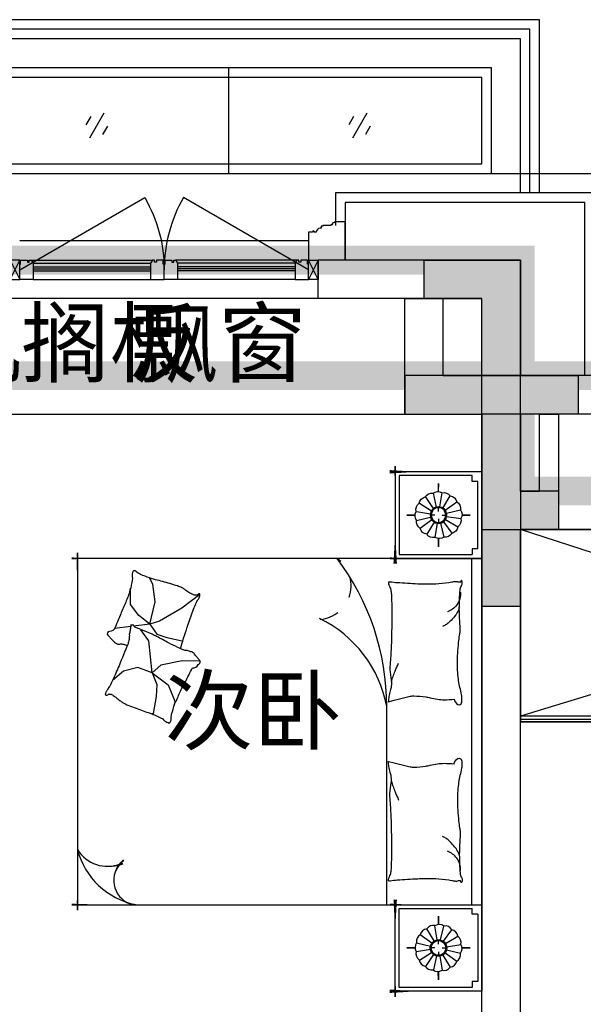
# Model space of a CAD drawing. Header units: millimetres. Extents: x 296296 to 297283, y 219875 to 220035.
# Tile 21 of 256: x 296576.91 to 296579.84, y 220017.33 to 220022.44. Entities that reach past the tile are written whole.
import ezdxf

# ---------------------------------------------------------------- set-up
doc = ezdxf.new("R2010")
doc.units = ezdxf.units.MM
doc.linetypes.add('185洋房-中间套-1F南入（报建版）-旧规$0$洋房户型$0$CONTINOUS', pattern=[0])
doc.linetypes.add('185洋房-中间套-1F南入（报建版）-旧规$0$洋房户型$0$XU-140-SF-N1$0$DASH', pattern=[0.35, 0.25, -0.1])
doc.layers.add('面积-基底-基底-1', color=11, linetype='Continuous', lineweight=0)
doc.layers.add('面积-计容-住宅-1', color=1, linetype='Continuous', lineweight=0)
doc.styles.get("Standard").update_dxf_attribs({"font": 'arial.ttf'})

# ---------------------------------------------------------------- blocks, each defined once
blk = doc.blocks.new('qAEWTW4ygrewyhreyteutu')
blk.add_hatch(color=253).paths.add_polyline_path([(979974.9, 192158.4), (979974.9, 191558.4), (980374.9, 191558.4), (980374.9, 191758.4), (980174.9, 191758.4), (980174.9, 192358.4), (979574.9, 192358.4), (979574.9, 192158.4)])
at = {"color": 253}
blk.add_lwpolyline([(979974.9, 192158.4), (979974.9, 191558.4), (980374.9, 191558.4), (980374.9, 191758.4), (980174.9, 191758.4), (980174.9, 192358.4), (979574.9, 192358.4), (979574.9, 192158.4), (979974.9, 192158.4)], close=True, dxfattribs=at)
blk = doc.blocks.new('dzuerujfysiktuykluyikyuj')
h = blk.add_hatch()
h.set_pattern_fill('钢筋混凝土', color=253, scale=100)
h.set_pattern_definition([(45, (0, 0), (-176.776695, 176.776695), []), (50, (0, 0), (717.26018, -62.75213), [75, -825]), (355, (0, 0), (-138.75133, 752.19213), [60, -660]), (100.4514, (59.8, -5.2), (578.5094, 689.43954), [63.7402, -701.1421]), (46.1842, (0, 200), (1067.24105, -165.519), [112.5, -1237.5]), (96.6356, (88.9, 186.2), (934.6627, 974.1179), [95.6103, -1051.713]), (351.1842, (0, 200), (934.6619, 974.1186), [90, -990]), (21, (100, 150), (596.90705, -402.6189), [75, -825]), (326, (100, 150), (243.31533, 725.15005), [60, -660]), (71.4514, (149.74, 116.45), (840.22263, 322.5305), [63.7402, -701.1421]), (37.5, (0, 0), (12.159855, 332.893854), [0, -652, 0, -670, 0, -662.5]), (7.5, (0, 0), (263.06954, 394.41171), [0, -382, 0, -637, 0, -252.5]), (327.5, (-223, 0), (533.822436, -22.55487), [0, -250, 0, -780, 0, -1035]), (317.5, (-323, 0), (583.18617, 100.10498), [0, -325, 0, -518, 0, -735])])
h.paths.add_polyline_path([(1106524.9, 389058.4), (1106524.9, 387258.4), (1106274.9, 387258.4), (1106274.9, 389058.4)])
h.paths.add_polyline_path([(1120674.9, 389058.4), (1120674.9, 387258.4), (1120424.9, 387258.4), (1120424.9, 389058.4)])
h.paths.add_polyline_path([(1088474.9, 389058.4), (1088474.9, 387258.4), (1088224.9, 387258.4), (1088224.9, 389058.4)])
h.paths.add_polyline_path([(1138724.9, 389058.4), (1138724.9, 387258.4), (1138474.9, 387258.4), (1138474.9, 389058.4)])
h.paths.add_polyline_path([(1113574.9, 387858.4), (1113574.9, 384858.4), (1113374.9, 384858.4), (1113374.9, 387858.4)])
h.paths.add_polyline_path([(1143674.9, 392958.4), (1143674.9, 391158.4), (1143474.9, 391158.4), (1143474.9, 392758.4), (1143174.9, 392758.4), (1143174.9, 392958.4)])
h.paths.add_polyline_path([(1083474.9, 392758.4), (1083474.9, 391158.4), (1083274.9, 391158.4), (1083274.9, 392958.4), (1083774.9, 392958.4), (1083774.9, 392758.4)])
h.paths.add_polyline_path([(1127074.9, 392758.4), (1127074.9, 391258.4), (1126874.9, 391258.4), (1126874.9, 392958.4), (1127424.9, 392958.4), (1127424.9, 392758.4)])
h.paths.add_polyline_path([(1100074.9, 392958.4), (1100074.9, 391258.4), (1099874.9, 391258.4), (1099874.9, 392758.4), (1099524.9, 392758.4), (1099524.9, 392958.4)])
h.paths.add_polyline_path([(1132274.9, 392958.4), (1132274.9, 391258.4), (1132074.9, 391258.4), (1132074.9, 392758.4), (1131724.9, 392758.4), (1131724.9, 392958.4)])
h.paths.add_polyline_path([(1094874.9, 392758.4), (1094874.9, 391258.4), (1094674.9, 391258.4), (1094674.9, 392958.4), (1095224.9, 392958.4), (1095224.9, 392758.4)])
h.paths.add_polyline_path([(1113974.9, 380258.4), (1113974.9, 380058.4), (1113374.9, 380058.4), (1113374.9, 381858.4), (1113574.9, 381858.4), (1113574.9, 380258.4)])
h.paths.add_polyline_path([(1145774.9, 392358.4), (1145774.9, 390658.4), (1145574.9, 390658.4), (1145574.9, 392158.4), (1145124.9, 392158.4), (1145124.9, 392358.4)])
h.paths.add_polyline_path([(1081374.9, 392158.4), (1081374.9, 390658.4), (1081174.9, 390658.4), (1081174.9, 392358.4), (1081824.9, 392358.4), (1081824.9, 392158.4)])
h.paths.add_polyline_path([(1141974.9, 380058.4), (1141974.9, 379458.4), (1141174.9, 379458.4), (1141174.9, 379658.4), (1141774.9, 379658.4), (1141774.9, 380258.4), (1142724.9, 380258.4), (1142724.9, 380058.4)])
h.paths.add_polyline_path([(1109774.9, 380058.4), (1109774.9, 379458.4), (1108974.9, 379458.4), (1108974.9, 379658.4), (1109574.9, 379658.4), (1109574.9, 380258.4), (1110524.9, 380258.4), (1110524.9, 380058.4)])
h.paths.add_polyline_path([(1117974.9, 379658.4), (1117974.9, 379458.4), (1117174.9, 379458.4), (1117174.9, 380058.4), (1116424.9, 380058.4), (1116424.9, 380258.4), (1117374.9, 380258.4), (1117374.9, 379658.4)])
h.paths.add_polyline_path([(1085774.9, 379658.4), (1085774.9, 379458.4), (1084974.9, 379458.4), (1084974.9, 380058.4), (1084224.9, 380058.4), (1084224.9, 380258.4), (1085174.9, 380258.4), (1085174.9, 379658.4)])
h.paths.add_polyline_path([(1115674.9, 392758.4), (1115674.9, 391158.4), (1115474.9, 391158.4), (1115474.9, 392158.4), (1115174.9, 392158.4), (1115174.9, 392358.4), (1115474.9, 392358.4), (1115474.9, 392958.4), (1115974.9, 392958.4), (1115974.9, 392758.4)])
h.paths.add_polyline_path([(1111474.9, 392158.4), (1111474.9, 391158.4), (1111274.9, 391158.4), (1111274.9, 392758.4), (1110974.9, 392758.4), (1110974.9, 392958.4), (1111474.9, 392958.4), (1111474.9, 392358.4), (1111774.9, 392358.4), (1111774.9, 392158.4)])
h.paths.add_polyline_path([(1130799.9, 387258.4), (1130799.9, 386658.4), (1128349.9, 386658.4), (1128349.9, 387258.4), (1128549.9, 387258.4), (1128549.9, 386858.4), (1130599.9, 386858.4), (1130599.9, 387258.4)])
h.paths.add_polyline_path([(1098599.9, 387258.4), (1098599.9, 386658.4), (1096149.9, 386658.4), (1096149.9, 387258.4), (1096349.9, 387258.4), (1096349.9, 386858.4), (1098399.9, 386858.4), (1098399.9, 387258.4)])
h.paths.add_polyline_path([(1128549.9, 389158.4), (1128549.9, 388743.4), (1128349.9, 388743.4), (1128349.9, 389358.4), (1130799.9, 389358.4), (1130799.9, 388743.4), (1130599.9, 388743.4), (1130599.9, 389158.4)])
h.paths.add_polyline_path([(1098599.9, 389358.4), (1098599.9, 388743.4), (1098399.9, 388743.4), (1098399.9, 389158.4), (1096349.9, 389158.4), (1096349.9, 388743.4), (1096149.9, 388743.4), (1096149.9, 389358.4)])
h.paths.add_polyline_path([(1125274.8, 392958.4), (1125274.8, 390058.4), (1125074.8, 390058.4), (1125074.8, 392758.4), (1124674.9, 392758.4), (1124674.9, 392958.4)])
h.paths.add_polyline_path([(1101874.9, 392758.4), (1101874.9, 390058.4), (1101674.9, 390058.4), (1101674.9, 392958.4), (1102274.9, 392958.4), (1102274.9, 392758.4)])
h.paths.add_polyline_path([(1093074.9, 392958.4), (1093074.9, 390058.4), (1092874.9, 390058.4), (1092874.9, 392758.4), (1092474.9, 392758.4), (1092474.9, 392958.4)])
h.paths.add_polyline_path([(1134074.9, 392758.4), (1134074.9, 390058.4), (1133874.9, 390058.4), (1133874.9, 392958.4), (1134474.9, 392958.4), (1134474.9, 392758.4)])
h.paths.add_polyline_path([(1145774.9, 383408.4), (1145774.9, 380058.4), (1145174.9, 380058.4), (1145174.9, 380258.4), (1145574.9, 380258.4), (1145574.9, 383408.4)])
h.paths.add_polyline_path([(1081774.9, 380258.4), (1081774.9, 380058.4), (1081174.9, 380058.4), (1081174.9, 383408.4), (1081374.9, 383408.4), (1081374.9, 380258.4)])
h.paths.add_polyline_path([(1100774.9, 386658.4), (1100774.9, 388108.4), (1100574.9, 388108.4), (1100574.9, 386658.4)])
h.paths.add_polyline_path([(1100774.9, 388708.4), (1100774.9, 389358.4), (1099874.9, 389358.4), (1099874.9, 389158.4), (1100574.9, 389158.4), (1100574.9, 388708.4)])
h.paths.add_polyline_path([(1126374.9, 386658.4), (1126374.9, 388108.4), (1126174.9, 388108.4), (1126174.9, 386658.4)])
h.paths.add_polyline_path([(1126374.9, 388708.4), (1126374.9, 389158.4), (1127074.9, 389158.4), (1127074.9, 389358.4), (1126174.9, 389358.4), (1126174.9, 388708.4)])
h.paths.add_polyline_path([(1094174.9, 389158.4), (1094174.9, 386658.4), (1093974.9, 386658.4), (1093974.9, 389358.4), (1094874.9, 389358.4), (1094874.9, 389158.4)])
h.paths.add_polyline_path([(1132974.9, 389358.4), (1132974.9, 386658.4), (1132774.9, 386658.4), (1132774.9, 389158.4), (1132074.9, 389158.4), (1132074.9, 389358.4)])
h.paths.add_polyline_path([(1088474.9, 392958.4), (1088474.9, 392158.4), (1088074.9, 392158.4), (1088074.9, 392958.4)])
h.paths.add_polyline_path([(1106674.9, 392958.4), (1106674.9, 392158.4), (1106274.9, 392158.4), (1106274.9, 392958.4)])
h.paths.add_polyline_path([(1094174.9, 379658.4), (1094174.9, 379258.4), (1093474.9, 379258.4), (1093474.9, 379658.4)])
h.paths.add_polyline_path([(1101274.9, 379658.4), (1101274.9, 379258.4), (1100574.9, 379258.4), (1100574.9, 379658.4)])
h.paths.add_polyline_path([(1126374.9, 379658.4), (1126374.9, 379258.4), (1125674.9, 379258.4), (1125674.9, 379658.4)])
h.paths.add_polyline_path([(1133474.9, 379658.4), (1133474.9, 379258.4), (1132774.9, 379258.4), (1132774.9, 379658.4)])
h.paths.add_polyline_path([(1138874.9, 392958.4), (1138874.9, 392158.4), (1138474.9, 392158.4), (1138474.9, 392958.4)])
h.paths.add_polyline_path([(1120674.9, 392958.4), (1120674.9, 392158.4), (1120274.9, 392158.4), (1120274.9, 392958.4)])
at = {"color": 253}
blk.add_lwpolyline([(1111474.9, 392158.4), (1111474.9, 391158.4), (1111274.9, 391158.4), (1111274.9, 392758.4), (1110974.9, 392758.4), (1110974.9, 392958.4), (1111474.9, 392958.4), (1111474.9, 392358.4), (1111774.9, 392358.4), (1111774.9, 392158.4), (1111474.9, 392158.4)], close=True, dxfattribs=at)
blk = doc.blocks.new('eqrujhe5tjyrk6ryakyrkjyrautu')
at = {"color": 253}
for s, p in [('空调室外机搁板', (832477.8, 434359.5)), ('飘窗', (835345.5, 434359.5)), ('次卧', (835527.4, 432449))]:
    blk.add_text(s, height=337.59, dxfattribs=at).set_placement(p)
blk = doc.blocks.new('*U990')
at = {"color": 253}
blk.add_lwpolyline([(0, 160), (0, -40), (50, -40), (50, -37), (57, -37), (57, -34), (60, -34, 0.414214), (67, -27), (67, -24), (74, -24), (74, -21), (115, -21), (115, -16), (125, -16), (125, -6), (130, -6, 0.403991), (150, 15), (160, 15), (160, 12.5, 1), (170, 12.5), (170, 15), (190, 15), (190, 160)], format="xyb", dxfattribs=at)
blk = doc.blocks.new('185洋房外包（1F南入）-中间（西）-（报建版）$0$seyesryhertyheryetrye')
at = {"color": 253}
blk.add_lwpolyline([(22072.7, 23949.6), (22022.7, 23949.6), (22022.7, 23849.6), (22072.7, 23849.6)], close=True, dxfattribs=at)
for points in [[(22022.7, 23849.6), (22072.7, 23949.6)], [(22022.7, 23949.6), (22072.7, 23849.6)]]:
    blk.add_lwpolyline(points, dxfattribs=at)
blk = doc.blocks.new('*U997')
at = {"color": 253}
for points in [[(7970, 815), (7970, 900), (7900, 900), (7900, 820), (7905, 820), (7905, 800), (7940, 800), (7940, 810), (7950, 810), (7950, 800), (7960, 800)], [(8580, 815), (8580, 900), (8650, 900), (8650, 820), (8645, 820), (8645, 800), (8610, 800), (8610, 810), (8600, 810), (8600, 800), (8590, 800)]]:
    blk.add_lwpolyline(points, close=True, dxfattribs=at)
for points in [[(7970, 900), (8580, 900)], [(7970, 855), (8580, 855)], [(7970, 845), (8580, 845)], [(7970, 835), (8580, 835)], [(7960, 800), (8590, 800)], [(7970, 815), (8580, 815)]]:
    blk.add_lwpolyline(points, dxfattribs=at)
blk = doc.blocks.new('185洋房外包（1F南入）-中间（西）-（报建版）')
at = {"color": 253, "linetype": 'Continuous'}
for p, q in [((30200, 13400), (29150, 13400)), ((29150, 13200), (29150, 13400)), ((30200, 12800), (30200, 13400)), ((30000, 13200), (29150, 13200)), ((30000, 12600), (30000, 13200)), ((30675, 12800), (30200, 12800)), ((30675, 12600), (30000, 12600))]:
    blk.add_line(p, q, dxfattribs=at)
at = {"color": 253}
for points in [[(16100, 13850), (32200, 13850)], [(30585, 13600), (30585, 13750), (30535, 13750), (29240, 13750), (29240, 13581)], [(30535, 12800), (30535, 13700), (29290, 13700), (29290, 13400)], [(29100, 13500), (27600, 13500)], [(29150, 13200), (27550, 13200)]]:
    blk.add_lwpolyline(points, dxfattribs=at)
for points in [[(27600, 13350), (28249.5, 13725, -0.131652), (28350, 13350)], [(29100, 13350), (28450.5, 13725, 0.131652), (28350, 13350)]]:
    blk.add_lwpolyline(points, format="xyb", dxfattribs=at)
at = {"color": 253, "rotation": 180}
for name, p in [('*U990', (29290, 13560)), ('*U997', (37000, 14200))]:
    blk.add_blockref(name, p, dxfattribs=at)
at = {"color": 253}
blk.add_blockref('185洋房外包（1F南入）-中间（西）-（报建版）$0$seyesryhertyheryetrye', (5527.3, -10549.6), dxfattribs=at)
at = {"color": 253, "xscale": -1, "rotation": 180}
blk.add_blockref('*U997', (19700, 14200), dxfattribs=at)
at = {"color": 253, "xscale": -1}
blk.add_blockref('185洋房外包（1F南入）-中间（西）-（报建版）$0$seyesryhertyheryetrye', (51172.7, -10549.6), dxfattribs=at)
blk = doc.blocks.new('dsrhuaetrdyheatytreytre1')
at = {"color": 253}
for points in [[(984074.9, 435308.4), (984074.9, 436208.4), (994074.9, 436208.4), (994074.9, 435308.4)], [(984124.9, 435308.4), (984124.9, 436158.4), (994024.9, 436158.4), (994024.9, 435308.4)], [(984174.9, 435308.4), (984174.9, 436108.4), (993974.9, 436108.4), (993974.9, 435308.4)], [(985689.9, 435958.4), (985689.9, 435408.4)], [(989834.9, 435458.4), (984374.9, 435458.4), (984374.9, 435908.4), (993774.9, 435908.4), (993774.9, 435458.4), (992514.9, 435458.4), (992514.9, 435258.4), (989834.9, 435258.4), (989834.9, 435458.4)], [(984972.4, 435723.4), (985047.4, 435593.5)], [(985040.7, 435705.1), (985065.7, 435661.8)], [(986337.4, 435723.4), (986412.4, 435593.5)], [(986405.7, 435705.1), (986430.7, 435661.8)], [(984954.1, 435655.1), (984979.1, 435611.8)], [(986319.1, 435655.1), (986344.1, 435611.8)]]:
    blk.add_lwpolyline(points, dxfattribs=at)
blk.add_lwpolyline([(989784.9, 435408.4), (984324.9, 435408.4), (984324.9, 435958.4), (993824.9, 435958.4), (993824.9, 435408.4), (992564.9, 435408.4), (992564.9, 435208.4), (989784.9, 435208.4)], close=True, dxfattribs=at)
blk = doc.blocks.new('185洋房-中间套-1F南入（报建版）-旧规$0$洋房户型$0$11A$C643C1FD2')
at = {"color": 253}
for points in [[(28, 342.7, -0.263368), (0.1, 361.5, -0.494818), (9.2, 380.2, -0.049225), (26.9, 382, -0.036831), (50.5, 380.2, -0.031893), (88.5, 372.1, 0.035782), (122.4, 365.1, 0.032941), (212.1, 359.2, 0.026564), (323.3, 365.1, 0.017905), (360.8, 370.4, -0.033397), (381, 372.7, -0.03204), (418.1, 372, 0.018442), (482.4, 368.9, 0.010837), (547.2, 369.7, 0.014624), (595.1, 372.7, 0.111249), (617.7, 380, -0.153708), (634.6, 384, -0.076444), (642, 382.2, -0.215512), (643.9, 380.2, -0.585858), (641.3, 377.2, 0.363489), (636.4, 374.6, 0.191716), (636.4, 363, -0.129675), (638.3, 346.4, -0.01735), (635.3, 329.6, 0.019326), (632.7, 314.5, 0.018818), (626.1, 246.1, 0.021828), (625.2, 186.9, 0.006204), (626.5, 153.1, 0.001963), (632.7, 46.2, 0.028341), (636.9, 10, -0.117014), (636.4, 1.1, -0.36606), (635, 0.2, -0.03973), (621.4, 3, -0.048309), (607.7, 8.5, 0.062981), (597, 12.4, 0.04058), (573.6, 15.8, 0.014345), (506.9, 18, 0.005484), (381.4, 17.3, 0.007153), (285.3, 14.3, 0.008762), (242.7, 11.6, -0.008153), (197, 8.6, -0.06251), (139.9, 13, 0.078669), (94.3, 15.1, 0.047825), (71.9, 10.4, -0.034494), (41.1, 3, -0.023571), (15.8, 0, -0.510228), (14.9, 1.1), (22.4, 31.2), (43, 113.7, 0.073041), (45, 133.3, 0.023305), (39.3, 194.4, 0.018299), (35.2, 217.3, -0.01097), (27.9, 255.3, -0.042281), (24.9, 289.6, -0.027201), (27.9, 343)], [(501.9, 368.9, 0.027842), (478.1, 358.3, 0.048685), (465.5, 350.2, 0.023666), (437.6, 325.8, 0.031223), (418.6, 305.1, 0.046801), (413.5, 297.5, 0.023191), (405.5, 280.7)], [(583.8, 374.6, 0.088153), (549.3, 371, 0.088153), (518.1, 355.8, 0.077547), (496.5, 334.2, 0.077547), (482.4, 307)], [(118.4, 15.8, 0.009729), (145.7, 24.8, 0.009729), (172.6, 34.9, 0.007971), (194.3, 44, 0.007971), (215.8, 53.7)]]:
    blk.add_lwpolyline(points, format="xyb", dxfattribs=at)
blk = doc.blocks.new('185洋房-中间套-1F南入（报建版）-旧规$0$洋房户型$0$11A$C5A527934')
at = {"color": 253}
for p, q in [((122.8, 492.3), (194, 398.8)), ((469.1, 493.2), (467.3, 399.6)), ((194, 398.8), (261.6, 281.4)), ((347, 320.5), (364.8, 400.5)), ((467.3, 399.6), (490.5, 289.8)), ((592.7, 326.9), (677.8, 361)), ((677.8, 361), (699.5, 357.9)), ((329.2, 269), (347, 320.5)), ((530.8, 243.4), (592.7, 326.9)), ((162, 260.1), (69.5, 247.7)), ((277.7, 231.7), (162, 260.1)), ((261.6, 281.4), (277.7, 231.7)), ((277.7, 231.7), (329.2, 269)), ((490.5, 289.8), (530.8, 243.4)), ((530.8, 243.4), (591.1, 268.1)), ((591.1, 268.1), (653.1, 265)), ((653.1, 265), (741.3, 249.6)), ((69.5, 247.7), (37.1, 229.6)), ((277.7, 231.7), (233.2, 174.8)), ((277.7, 231.7), (288.3, 147)), ((363.6, 226.4), (318.7, 193.9)), ((530.8, 243.4), (363.6, 226.4)), ((530.8, 243.4), (502.9, 169.1)), ((741.3, 249.6), (744.3, 243.8)), ((233.2, 174.8), (174.5, 132.1)), ((318.7, 193.9), (307.8, 186.1)), ((502.9, 169.1), (521.5, 94.8)), ((174.5, 132.1), (90.9, 132.1)), ((289.9, 133.7), (300.6, 48.6)), ((521.5, 94.8), (569.7, 38.5))]:
    blk.add_line(p, q, dxfattribs=at)
blk.add_lwpolyline([(405, 391.5, -0.025626), (394.6, 394, -0.0108), (278.2, 431.5, -0.00456), (199.4, 459.6, -0.01125), (167.9, 471.9, -0.069394), (150.9, 482, 0.079756), (136, 490.4, 0.106399), (122.8, 492.3, 0.328642), (119.2, 489.3, 0.299547), (121.3, 483.4, -0.189917), (126.3, 475.5, -0.033518), (127.3, 466.2, -0.075627), (126.9, 462.1, -0.053489), (124.2, 455.1, -0.017838), (113.3, 435.3, -0.038394), (97.8, 413.4, 0.059529), (88.5, 398.9, 0.035943), (79, 375.3, 0.011245), (55.9, 297.6, 0.006203), (46.6, 262, -0.010783), (41.1, 241.6, -0.019485), (37.1, 229.6, -0.005062), (19.4, 184.4, -0.101392), (4.4, 161.7, 0.223768), (0, 149.6, 0.25558), (2.8, 145.5, 0.081563), (16.9, 140.9, 0.071805), (32.3, 140.8, -0.069985), (48.1, 140.7, -0.03546), (101.7, 129, -0.029432), (163.8, 106.8, -0.001554), (193.8, 93.8, 0.00152), (224.5, 80.6, 0.004735), (256.2, 67.5, -0.00382), (295.6, 51.2, -0.296001), (315.3, 22.1, 0.649774), (334.6, 14, 0.02319), (338.7, 18.2, -0.0288), (342, 21.5, -0.005727), (347.9, 26.7, 0.004358), (355.7, 33.5, 0.027528), (371, 48.7, 0.046214), (378.7, 59, 0.194121), (381.2, 74, -0.133719), (382.3, 95.6, -0.005779), (389, 115.4, -0.008882)], format="xyb", dxfattribs=at)
blk.add_lwpolyline([(770.3, 299.1, 0.101392), (787, 320.6, -0.223768), (792.3, 332.3, -0.25558), (789.8, 336.7, -0.081563), (776.1, 342.3, -0.071805), (760.8, 343.6, 0.069985), (745, 344.9, 0.03546), (692.5, 360.6, 0.029432), (632.3, 387.6, 0.001554), (603.3, 402.8, -0.00152), (573.8, 418.3, -0.004735), (543.1, 433.8, 0.00382), (505.1, 453.1, 0.296001), (487.7, 483.6, 0.265444), (469.1, 493.2, -0.02319), (464.7, 489.3, 0.0288), (461.2, 486.3, 0.005727), (454.9, 481.5, -0.004358), (446.6, 475.3, -0.027528), (430.1, 461.4, -0.046214), (421.7, 451.7, -0.194121), (418, 436.9, 0.133719), (415.3, 415.4, 0.011505), (398.6, 377.3, 0.008882), (374.9, 328.9, 0.012426), (341.4, 267.4, -0.033612), (330, 244.1), (309.3, 193.4), (293.3, 154.3, 0.224341), (280.3, 142.3, -0.722772), (280.1, 134.4, -0.103513), (283.5, 133.9, 0.053465), (290, 133.7, 0.030109), (310.7, 129.5, -0.031436), (330.6, 125.5, -0.05324), (344.2, 125.2, 0.05518), (357.4, 124.8, 0.056271), (380.1, 118.8, 0.0108), (493.3, 72.6, 0.00456), (569.7, 38.5, 0.01125), (600.2, 23.8, 0.069394), (616.3, 12.5, -0.079756), (630.6, 2.9, -0.106399), (643.6, 0, -0.328642), (647.5, 2.8, -0.299547), (645.8, 8.8, 0.189917), (641.5, 17.1, 0.033518), (641.1, 26.4, 0.075627), (641.8, 30.4, 0.053489), (645, 37.3, 0.017838), (657.4, 56.2, 0.038394), (674.5, 76.8, -0.059529), (685, 90.5, -0.035943), (696.3, 113.3, -0.011245), (725.3, 189, -0.006203), (737.2, 223.8, 0.010783), (744.3, 243.8, 0.019485), (749.2, 255.4, 0.005062)], format="xyb", close=True, dxfattribs=at)
blk = doc.blocks.new('185洋房-中间套-1F南入（报建版）-旧规$0$洋房户型$0$11cdx床头灯2.0')
at = {"color": 253}
for p, q in [((0, 122), (0, 164.8)), ((-6.7, 42.3), (-18.3, 115.8)), ((10, 41.7), (27.5, 114)), ((-34.7, 25.2), (-94.8, 69)), ((-22.4, 36.6), (-61.2, 100)), ((25.2, 34.7), (69, 94.8)), ((36.6, 22.4), (100, 61.2)), ((-122, 0), (-164.8, 0)), ((-41.7, 10), (-114, 27.5)), ((-19.5, 0), (-38.2, 0)), ((0, 19.5), (0, 38.2)), ((19.5, 0), (38.2, 0)), ((42.3, 6.7), (115.8, 18.3)), ((122, 0), (164.8, 0)), ((-42.3, -6.7), (-115.8, -18.3)), ((-36.6, -22.4), (-100, -61.2)), ((-25.2, -34.7), (-69, -94.8)), ((-27.3, -114.1), (-10, -41.7)), ((0, -19.5), (0, -38.2)), ((18.7, -113.9), (7, -42.3)), ((62.6, -99.2), (22.9, -36.2)), ((34.7, -25.2), (96, -67.3)), ((41.7, -10), (114.4, -25.8)), ((0, -122), (0, -164.8))]:
    blk.add_line(p, q, dxfattribs=at)
for points in [[(0, 164.8), (0, 122)], [(-164.8, 0), (-122, 0)], [(164.8, 0), (122.1, -1.7)], [(0, -164.8), (0, -122)]]:
    blk.add_lwpolyline(points, dxfattribs=at)
for radius in [42.9, 38.2]:
    blk.add_circle((0, 0), radius, dxfattribs=at)
for centre, start, end in [((-28.3, 77.1), 75.4809, 145.0445), ((3.3, 82), 52.9809, 122.5445), ((34.5, 74.5), 30.4809, 100.0445), ((-74.5, 34.5), 120.4809, 190.0445), ((-55.7, 60.3), 97.9809, 167.5445), ((60.3, 55.7), 7.9809, 77.5445), ((77.1, 28.3), 345.4809, 55.0445), ((-82, 3.3), 142.9809, 212.5445), ((82, -3.3), 322.9809, 32.5445), ((-77.1, -28.3), 165.4809, 235.0445), ((74.5, -34.5), 300.4809, 10.0445), ((-60.3, -55.7), 187.9809, 257.5445), ((-34.5, -74.5), 210.4809, 280.0445), ((28.3, -77.1), 255.4809, 325.0445), ((55.7, -60.3), 277.9809, 347.5445), ((-3.3, -82), 232.9809, 302.5445)]:
    blk.add_arc(centre, 40.1, start, end, dxfattribs=at)
blk = doc.blocks.new('*U1294')
at = {"color": 253}
for p, q in [((-900, 0), (-1350, 0)), ((-1350, 0), (-1350, -450)), ((-1350, 0), (1350, 0)), ((900, 0), (-900, 0)), ((-900, 0), (-900, -2100)), ((-900, -450), (-900, 0)), ((900, -2100), (900, 0)), ((900, -450), (900, 0)), ((900, 0), (1350, 0)), ((1350, 0), (1350, -450)), ((-1330, -50), (-1330, -430)), ((-920, -430), (-920, -50)), ((920, -430), (920, -50)), ((1330, -50), (1330, -430)), ((900, -52.4), (-900, -52.4)), ((-1350, -450), (-900, -450)), ((-1330, -430), (-920, -430)), ((1350, -450), (900, -450)), ((1330, -430), (920, -430)), ((-900, -2100), (900, -2100))]:
    blk.add_line(p, q, dxfattribs=at)
at = {"color": 253, "linetype": '185洋房-中间套-1F南入（报建版）-旧规$0$洋房户型$0$CONTINOUS', "ltscale": 2.5}
blk.add_line((900, -494.1), (-129.6, -493.7), dxfattribs=at)
at = {"color": 253}
for points in [[(-1300, -20), (-1300, -50), (-1330, -50)], [(-950, -20), (-1300, -20)], [(-950, -20), (-950, -50), (-920, -50)], [(950, -20), (950, -50), (920, -50)], [(950, -20), (1300, -20)], [(1300, -20), (1300, -50), (1330, -50)]]:
    blk.add_lwpolyline(points, dxfattribs=at)
for points in [[(-1350, -332.6, 0, 18, 0), (-1350, -478.5, 10, 10, 0)], [(-900, -349.7, 0, 10, 0), (-900, -477.7, 10, 10, 0)], [(900, -349.7, 0, 10, 0), (900, -477.7, 10, 10, 0)], [(1350, -332.6, 0, 18, 0), (1350, -478.5, 10, 10, 0)], [(-1380.6, -450, 10, 0, 0), (-1202.9, -450, 10, 10, 0)], [(-873.3, -450, 18, 0, 0), (-1032.5, -450, 10, 10, 0)], [(873.3, -450, 18, 0, 0), (1032.5, -450, 10, 10, 0)], [(1380.6, -450, 10, 0, 0), (1202.9, -450, 10, 10, 0)], [(668.5, -1859, 10, 0, 0.374242), (834.4, -1895.4, 10, 10, -2.21586)], [(686.1, -1863.7, 10, 0, -0.177019), (693.3, -1995.7, 10, 10, 2.21586)], [(900, -1958.5, 0, 10, 0), (900, -2130, 10, 10, 0)], [(-900, -2005.4, 0, 10, 0), (-900, -2130, 10, 10, 0)], [(-658.3, -2100, 0, 10, 0), (-930, -2100, 10, 10, 0)], [(775.4, -2100, 0, 10, 0), (930, -2100, 10, 10, 0)]]:
    blk.add_lwpolyline(points, format="xyseb", dxfattribs=at)
at = {"color": 253, "linetype": '185洋房-中间套-1F南入（报建版）-旧规$0$洋房户型$0$CONTINOUS', "ltscale": 2.5}
for centre, radius, start, end in [((-128.9, -1775.7), 1282, 90.0349, 126.977), ((-10.6, -1124.5), 642, 100.6846, 154.0789), ((515.9, -1720.7), 391.6, 284.3566, 348.6983), ((773.9, -1781.8), 129.7, 228.545, 346.4387), ((519.2, -1944.9), 181.3, 301.1833, 22.2062)]:
    blk.add_arc(centre, radius, start, end, dxfattribs=at)
at = {"color": 253, "linetype": '185洋房-中间套-1F南入（报建版）-旧规$0$洋房户型$0$XU-140-SF-N1$0$DASH', "ltscale": 2.5}
blk.add_arc((-757.9, -855.2), 175.9, 5.1884, 143.8787, dxfattribs=at)
at = {"color": 253, "xscale": -1}
for name, p in [('185洋房-中间套-1F南入（报建版）-旧规$0$洋房户型$0$11cdx床头灯2.0', (-1125, -225)), ('185洋房-中间套-1F南入（报建版）-旧规$0$洋房户型$0$11A$C643C1FD2', (-140.3, -485.7))]:
    blk.add_blockref(name, p, dxfattribs=at)
at = {"color": 253}
for name, p in [('185洋房-中间套-1F南入（报建版）-旧规$0$洋房户型$0$11A$C643C1FD2', (140.3, -485.7)), ('185洋房-中间套-1F南入（报建版）-旧规$0$洋房户型$0$11cdx床头灯2.0', (1125, -225)), ('185洋房-中间套-1F南入（报建版）-旧规$0$洋房户型$0$11A$C5A527934', (-835.6, -1956.2))]:
    blk.add_blockref(name, p, dxfattribs=at)
blk = doc.blocks.new('185洋房-中间套-1F南入（报建版）-旧规$0$洋房户型$0$11Tap_1_ICDA')
at = {"color": 253}
blk.add_wipeout([(0, 15), (-140, 15), (-140, 80), (-141.4, 83.5), (-145, 85), (-147, 86.6), (-153, 86.6), (-155, 84.6), (-155, 99.8), (-155.6, 101.2), (-157, 101.8), (-158, 101.8), (-159.4, 101.2), (-160, 99.8), (-160, 30.6), (-159.4, 29.2), (-158, 28.6), (-158, -29), (-159.4, -29.6), (-160, -31), (-160, -100.2), (-159.4, -101.6), (-158, -102.2), (-157, -102.2), (-155.6, -101.6), (-155, -100.2), (-155, -85), (-154.4, -86.4), (-153, -87), (-147, -87), (-145.6, -86.4), (-145, -85), (-141.4, -83.5), (-140, -80), (-140, -15), (0, -15)], dxfattribs=at)
for p, q in [((-160, 78.8), (-160, 99.8)), ((-160, 78.8), (-160, 99.8)), ((-160, 78.8), (-160, 30.6)), ((-160, 78.8), (-160, 30.6)), ((-157, 101.8), (-158, 101.8)), ((-157, 101.8), (-158, 101.8)), ((-155, -0.2), (-155, 99.8)), ((-155, -0.2), (-155, 99.8)), ((-147, 86.6), (-153, 86.6)), ((-147, 86.6), (-153, 86.6)), ((-145, 85), (-145, 85)), ((-145, 85), (-145, 85)), ((-145, 21.2), (-145, 84.6)), ((-145, 21.2), (-145, 84.6)), ((-140, 80), (-140, 10)), ((-140, 80), (-140, 10)), ((-157, 28.6), (-158, 28.6)), ((-158, -29), (-158, 28.6)), ((-157, 28.6), (-158, 28.6)), ((-158, -29), (-158, 28.6)), ((-160, -79.2), (-160, -31)), ((-160, -79.2), (-160, -31)), ((-157, -29), (-158, -29)), ((-157, -29), (-158, -29)), ((-155, -0.2), (-155, -100.2)), ((-155, -0.2), (-155, -100.2)), ((-145, -21.7), (-145, -85)), ((-145, -21.7), (-145, -85)), ((-140, -10), (-140, -80)), ((-140, -10), (-140, -80)), ((-160, -79.2), (-160, -100.2)), ((-160, -79.2), (-160, -100.2)), ((-157, -102.2), (-158, -102.2)), ((-157, -102.2), (-158, -102.2)), ((-147, -87), (-153, -87)), ((-147, -87), (-153, -87))]:
    blk.add_line(p, q, dxfattribs=at)
blk.add_lwpolyline([(-105, -10), (-105, 10), (-145, 10), (-145, -10)], close=True, dxfattribs=at)
blk.add_lwpolyline([(-105, -10), (-105, 10), (-145, 10), (-145, -10)], close=True, dxfattribs=at)
for points in [[(0, -15), (0, 15), (-140, 15)], [(0, -15), (0, 15), (-140, 15)], [(-140, -15), (0, -15)], [(-140, -15), (0, -15)]]:
    blk.add_lwpolyline(points, dxfattribs=at)
for centre, radius, start, end in [((-158, 99.8), 2, 90, 180), ((-158, 99.8), 2, 90, 180), ((-157, 99.8), 2, 0, 90), ((-157, 99.8), 2, 0, 90), ((-153, 84.6), 2, 90, 180), ((-153, 84.6), 2, 90, 180), ((-147, 84.6), 2, 0, 90), ((-147, 84.6), 2, 0, 90), ((-145, 80), 5, 0, 90), ((-145, 80), 5, 0, 90), ((-158, 30.6), 2, 180, 270), ((-158, 30.6), 2, 180, 270), ((-157, 30.6), 2, 270, 0), ((-157, 30.6), 2, 270, 0), ((-158, -31), 2, 90, 180), ((-158, -31), 2, 90, 180), ((-157, -31), 2, 0, 90), ((-157, -31), 2, 0, 90), ((-158, -100.2), 2, 180, 270), ((-158, -100.2), 2, 180, 270), ((-157, -100.2), 2, 270, 0), ((-157, -100.2), 2, 270, 0), ((-153, -85), 2, 180, 270), ((-153, -85), 2, 180, 270), ((-147, -85), 2, 270, 0), ((-147, -85), 2, 270, 0), ((-145, -80), 5, 270, 0), ((-145, -80), 5, 270, 0)]:
    blk.add_arc(centre, radius, start, end, dxfattribs=at)
blk = doc.blocks.new('*U1308')
at = {"color": 253}
for p, q in [((300, -600), (0, -1000)), ((300, -1000), (0, -600))]:
    blk.add_line(p, q, dxfattribs=at)
for points in [[(0, 0), (1900, 0), (1900, -1000), (0, -1000), (0, 0)], [(300, -1000), (0, -1000), (0, 0), (300, 0), (300, -1000)], [(300, 0), (300, -600), (0, -600)], [(200, 0), (200, -500), (0, -500)], [(300, -970), (1900, -970)], [(1205, -985), (1205, -970), (1900, -970), (1900, -985), (1225, -985)], [(300, -1000), (300, -985), (945, -985), (945, -1000), (300, -1000)], [(300, -1000), (1900, -1000)]]:
    blk.add_lwpolyline(points, dxfattribs=at)
for centre in [(99.4, -155), (100.7, -345)]:
    blk.add_circle(centre, 55, dxfattribs=at)
blk.add_blockref('185洋房-中间套-1F南入（报建版）-旧规$0$洋房户型$0$11Tap_1_ICDA', (458, -499.8), dxfattribs=at)
for q in [(1900, 0), (1900, -970)]:
    blk.add_line((353, -499.8), q, dxfattribs=at)
blk = doc.blocks.new('185洋房-中间套-1F南入（报建版）-旧规$0$洋房户型$0$$DorLib2D$00000001')
at = {"color": 253}
for p, q in [((0.45, 0.975), (0.5, 0.975)), ((0.45, 0), (0.45, 0.975)), ((0.5, 0), (0.5, 0.975)), ((0.5, 0), (0.45, 0))]:
    blk.add_line(p, q, dxfattribs=at)
at = {"color": 253, "lineweight": 13}
blk.add_arc((0.475, 0), 0.975, 91.4693, 180, dxfattribs=at)
blk = doc.blocks.new('185洋房-中间套-1F南入（报建版）-旧规')
at = {"color": 253, "linetype": 'Continuous'}
for p, q in [((29600, 12600), (29600, 13200)), ((29600, 13200), (29800, 13200)), ((29800, 12800), (29800, 13200)), ((29800, 12800), (30200, 12800)), ((30200, 12200), (30200, 12800)), ((29600, 12600), (30000, 12600)), ((30000, 12100), (30000, 12600)), ((30300, 12200), (30300, 12600)), ((30300, 12600), (30400, 12600)), ((30200, 12200), (30300, 12200)), ((30000, 8700), (30000, 12100))]:
    blk.add_line(p, q, dxfattribs=at)
at = {"color": 253}
blk.add_lwpolyline([(27400, 12600), (29600, 12600)], dxfattribs=at)
at = {"color": 253, "rotation": 270}
blk.add_blockref('*U1294', (30000, 10950), dxfattribs=at)
at = {"color": 253, "extrusion": (0, 0, -1), "zscale": -1, "rotation": 1.6692845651e-06}
blk.add_blockref('*U1308', (-32100, 12000), dxfattribs=at)
at = {"color": 253, "xscale": -900, "yscale": -900, "zscale": 100, "rotation": 90}
blk.add_blockref('185洋房-中间套-1F南入（报建版）-旧规$0$洋房户型$0$$DorLib2D$00000001', (26950, 9250), dxfattribs=at)
at = {"color": 253, "linetype": 'Continuous'}
for p, q in [((30400, 12000), (30400, 12600)), ((30200, 8700), (30200, 12000)), ((30200, 12000), (30400, 12000))]:
    blk.add_line(p, q, dxfattribs=at)
at = {"color": 253}
blk.add_lwpolyline([(30200, 12000), (32100, 12000)], dxfattribs=at)

msp = doc.modelspace()

# ---------------------------------------------------------------- block references
at = {"yscale": 0.001, "zscale": 0.001}
for name, p, xscale in [('dsrhuaetrdyheatytreytre1', (297563.689, 219586.235), -0.001), ('185洋房外包（1F南入）-中间（西）-（报建版）', (296549.3141, 220007.7935), 0.001), ('qAEWTW4ygrewyhreyteutu', (295599.3393, 219828.235), 0.001), ('dzuerujfysiktuykluyikyuj', (295468.0393, 219628.235), 0.001), ('eqrujhe5tjyrk6ryakyrkjyrautu', (295742.1393, 219586.235), 0.001)]:
    msp.add_blockref(name, p, dxfattribs=dict(at, xscale=xscale))

# ---------------------------------------------------------------- next in the draw order: block references
at = {"xscale": 0.001, "yscale": 0.001, "zscale": 0.001}
msp.add_blockref('185洋房-中间套-1F南入（报建版）-旧规', (296549.3141, 220007.7935), dxfattribs=at)

# ---------------------------------------------------------------- next in the draw order: linework, layer by layer
at = {"layer": '面积-基底-基底-1', "const_width": 0.15}
msp.add_lwpolyline([(296600.3641, 220021.1935), (296600.3641, 220021.2435), (296594.8641, 220021.2435), (296594.8641, 220021.1935), (296593.3141, 220021.1935), (296593.3141, 220021.2435), (296588.4641, 220021.2435), (296588.4641, 220020.4935), (296586.9141, 220020.4935), (296586.9141, 220021.1935), (296583.5141, 220021.1935), (296583.5141, 220020.5935), (296579.5141, 220020.5935), (296579.5141, 220021.1935), (296576.1141, 220021.1935), (296576.1141, 220020.4935), (296574.5641, 220020.4935), (296574.5641, 220021.2435), (296569.7141, 220021.2435), (296569.7141, 220021.1935), (296568.1641, 220021.1935), (296568.1641, 220021.2435), (296562.6641, 220021.2435)], dxfattribs=at)
at = {"layer": '面积-计容-住宅-1', "const_width": 0.15}
msp.add_lwpolyline([(296569.7141, 220018.4935), (296569.7141, 220019.6435), (296574.3141, 220019.6435), (296574.3141, 220019.8935), (296576.1141, 220019.8935), (296576.1141, 220020.4935), (296576.1141, 220020.4935), (296576.1141, 220020.5935), (296579.3141, 220020.5935), (296579.3141, 220020.5935), (296579.5141, 220020.5935), (296579.5141, 220019.9935), (296581.5141, 220019.9935), (296581.5141, 220008.8935), (296577.6141, 220008.8935), (296577.6141, 220010.0435), (296568.7141, 220010.0435), (296568.7141, 220016.0935), (296569.5141, 220016.0935), (296569.5141, 220017.1935), (296568.7141, 220017.1935), (296568.7141, 220017.4935), (296568.0141, 220017.4935), (296568.0141, 220018.4935)], close=True, dxfattribs=at)

doc.saveas('drawing.dxf')
